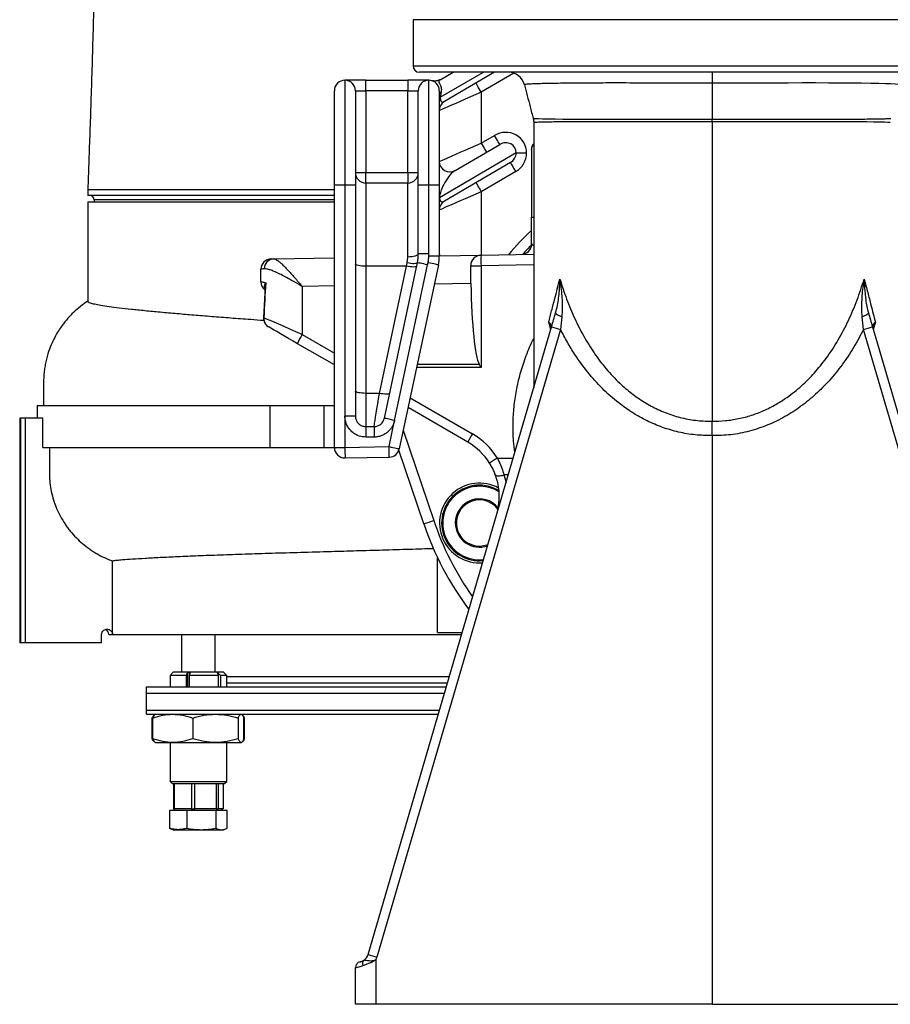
# Model space of a CAD drawing. Extents: x 4744 to 5452, y 3207 to 5111.
# Tile 1 of 7: x 4744 to 5159, y 3207 to 3676. Entities that reach past the tile are written whole.
import ezdxf

# ---------------------------------------------------------------- set-up
doc = ezdxf.new("R2010")
doc.units = 0
doc.header["$LTSCALE"] = 10
doc.header["$MEASUREMENT"] = 0
doc.layers.get('0').update_dxf_attribs({"linetype": 'CONTINUOUS'})

msp = doc.modelspace()

# ---------------------------------------------------------------- linework, layer by layer
at = {"color": 7, "linetype": 'Continuous'}
for p, q in [((4931.78, 3676.06), (4931.78, 3654.06)), ((5216.78, 3676.06), (4931.78, 3676.06)), ((4931.78, 3654.06), (5216.78, 3654.06)), ((5213.78, 3651.06), (4934.78, 3651.06)), ((4944.7, 3647.49), (4950.82, 3651.06)), ((4944.76, 3639.09), (4965.27, 3651.06)), ((4970.67, 3651.06), (4946.76, 3637.11)), ((4979.79, 3650.59), (4964.28, 3641.54)), ((4909.28, 3647.24), (4899.28, 3647.24)), ((4899.28, 3647.24), (4899.28, 3597.24)), ((4909.28, 3647.24), (4929.28, 3647.24)), ((4909.28, 3642.24), (4909.28, 3647.24)), ((4939.28, 3647.24), (4929.28, 3647.24)), ((4929.28, 3647.24), (4929.28, 3642.24)), ((4939.28, 3597.24), (4939.28, 3647.24)), ((4984.92, 3645.08), (4984.92, 3645.08)), ((5074.28, 3645.76), (5074.28, 3628.74)), ((4894.28, 3597.24), (4894.28, 3642.24)), ((4904.28, 3642.24), (4904.28, 3597.24)), ((4904.28, 3642.24), (4909.28, 3642.24)), ((4909.28, 3642.24), (4909.28, 3603.24)), ((4929.28, 3642.24), (4909.28, 3642.24)), ((4929.28, 3642.24), (4934.28, 3642.24)), ((4929.28, 3603.24), (4929.28, 3642.24)), ((4934.28, 3597.24), (4934.28, 3642.24)), ((4944.28, 3642.24), (4944.28, 3597.24)), ((4964.28, 3641.54), (4964.28, 3617.27)), ((4944.28, 3639.09), (4944.76, 3639.09)), ((4989.1, 3629.05), (4989.11, 3629.04)), ((5159.23, 3627.04), (5159.22, 3627.04)), ((4964.28, 3617.27), (4970.61, 3620.97)), ((4951.8, 3604.2), (4973.13, 3616.65)), ((4980.96, 3612.57), (4944.38, 3591.23)), ((4980.96, 3612.57), (4985.86, 3612.57)), ((4988.28, 3615.15), (4988.28, 3615.1)), ((4988.28, 3614.21), (4988.28, 3582.06)), ((4978.17, 3608.01), (4946.76, 3589.69)), ((4904.28, 3603.24), (4909.28, 3603.24)), ((4909.28, 3603.24), (4929.28, 3603.24)), ((4909.28, 3598.24), (4909.28, 3603.24)), ((4929.28, 3603.24), (4934.28, 3603.24)), ((4929.28, 3603.24), (4929.28, 3598.24)), ((4980.69, 3603.69), (4964.28, 3594.12)), ((4894.28, 3472.34), (4894.28, 3597.24)), ((4899.28, 3597.24), (4894.28, 3597.24)), ((4904.28, 3597.24), (4899.28, 3597.24)), ((4899.28, 3597.24), (4899.28, 3487.24)), ((4904.28, 3597.24), (4904.28, 3487.24)), ((4929.28, 3598.24), (4909.28, 3598.24)), ((4909.28, 3598.24), (4909.28, 3558.64)), ((4929.28, 3563.01), (4929.28, 3598.24)), ((4934.28, 3564.49), (4934.28, 3597.24)), ((4939.28, 3597.24), (4934.28, 3597.24)), ((4944.28, 3597.24), (4939.28, 3597.24)), ((4939.28, 3564.49), (4939.28, 3597.24)), ((4944.28, 3597.24), (4944.28, 3563.43)), ((4776.78, 3595.24), (4776.78, 3592.24)), ((4964.28, 3594.12), (4964.28, 3563.89)), ((4894.28, 3592.24), (4776.78, 3592.24)), ((4776.78, 3589.24), (4776.78, 3541.82)), ((4776.78, 3589.24), (4894.28, 3589.24)), ((4779.78, 3590.24), (4779.78, 3589.24)), ((4894.28, 3590.24), (4779.78, 3590.24)), ((4944.28, 3591.23), (4944.38, 3591.23)), ((4988.28, 3569.22), (4988.28, 3582.06)), ((4988.28, 3582.06), (4989.28, 3582.06)), ((4989.28, 3582.06), (4989.28, 3582.06)), ((4939.28, 3564.49), (4934.28, 3564.49)), ((4939.28, 3563.43), (4939.28, 3564.49)), ((4944.28, 3565.12), (4944.45, 3563.55)), ((4865.36, 3562.17), (4894.28, 3562.67)), ((4918.09, 3486.2), (4933.84, 3560.33)), ((4928.95, 3560.17), (4929.28, 3563.01)), ((4938.73, 3559.29), (4938.95, 3560.32)), ((4944.28, 3563.43), (4939.28, 3563.43)), ((4944.28, 3563.54), (4964.19, 3563.89)), ((4964.19, 3563.89), (4989.28, 3564.33)), ((4859.28, 3551.2), (4859.28, 3557.15)), ((4909.28, 3558.64), (4909.28, 3498.08)), ((4928.59, 3558.64), (4909.28, 3558.64)), ((4915.72, 3498.08), (4928.59, 3558.64)), ((4922.98, 3485.16), (4938.73, 3559.29)), ((4943.84, 3559.28), (4925.22, 3471.66)), ((4959.28, 3553.85), (4959.28, 3558.89)), ((4959.28, 3558.89), (4964.19, 3558.89)), ((4989.28, 3559.33), (4964.19, 3558.89)), ((4964.19, 3558.89), (4964.19, 3510.37)), ((4959.34, 3550.38), (4941.88, 3550.07)), ((4959.34, 3550.38), (4959.28, 3553.85)), ((4861.22, 3548.77), (4860.52, 3533.99)), ((4894.28, 3549.24), (4878.93, 3548.97)), ((4878.93, 3548.97), (4878.93, 3526.1)), ((4997.44, 3528.55), (4996.43, 3532)), ((5002.68, 3534.58), (5002.04, 3528.55)), ((5146.51, 3528.55), (5145.87, 3534.58)), ((5152.12, 3532), (5151.12, 3528.56)), ((4910.34, 3230.8), (4997.8, 3529.81)), ((5002.04, 3528.55), (4914.58, 3229.54)), ((4997.65, 3529.48), (4997.67, 3529.41)), ((4997.67, 3529.34), (4997.66, 3529.32)), ((5233.98, 3229.54), (5146.51, 3528.55)), ((5150.75, 3529.81), (5238.22, 3230.8)), ((5150.89, 3529.4), (5150.9, 3529.47)), ((4878.93, 3526.1), (4894.28, 3517.23)), ((4894.28, 3511.61), (4876.76, 3521.74)), ((4964.19, 3510.37), (4933.44, 3510.34)), ((4933.77, 3511.91), (4963.29, 3511.94)), ((4909.28, 3498.08), (4909.28, 3482.24)), ((4915.72, 3498.08), (4909.28, 3498.08)), ((4930.37, 3495.9), (4960.06, 3478.74)), ((4752.67, 3492.24), (4752.67, 3486.24)), ((4752.67, 3492.24), (4863.51, 3492.24)), ((4863.51, 3492.24), (4889.25, 3492.24)), ((4863.51, 3492.24), (4863.51, 3472.24)), ((4889.25, 3492.24), (4894.28, 3492.24)), ((4889.25, 3492.24), (4889.25, 3472.24)), ((4957.88, 3474.85), (4929.39, 3491.31)), ((4744.28, 3486.24), (4744.28, 3379.24)), ((4744.76, 3486.24), (4744.28, 3486.24)), ((4746.98, 3486.24), (4744.76, 3486.24)), ((4744.76, 3379.24), (4744.76, 3486.24)), ((4755.29, 3486.24), (4746.98, 3486.24)), ((4746.98, 3379.24), (4746.98, 3486.24)), ((4755.29, 3472.24), (4755.29, 3486.24)), ((4899.28, 3487.24), (4899.28, 3472.34)), ((4904.28, 3487.24), (4899.28, 3487.24)), ((4920.33, 3472.7), (4922.98, 3485.16)), ((4909.28, 3482.24), (4913.19, 3482.24)), ((4909.28, 3482.24), (4909.28, 3477.24)), ((4913.19, 3482.24), (4913.19, 3477.24)), ((4927.1, 3480.54), (4941.62, 3437.5)), ((4913.19, 3477.24), (4909.28, 3477.24)), ((5074.28, 3477.93), (5074.28, 3207.06)), ((4755.29, 3472.24), (4863.51, 3472.24)), ((4863.51, 3472.24), (4889.25, 3472.24)), ((4889.25, 3472.24), (4894.28, 3472.24)), ((4894.28, 3472.34), (4899.28, 3472.34)), ((4899.28, 3472.34), (4920.33, 3472.7)), ((4936.88, 3435.91), (4925.04, 3471.02)), ((4899.36, 3467.34), (4920.41, 3467.7)), ((4899.36, 3467.34), (4899.36, 3467.34)), ((4920.41, 3467.71), (4920.41, 3467.7)), ((4971.99, 3467.26), (4979.51, 3467.26)), ((4969.49, 3462.67), (4967.99, 3465.19)), ((4971.1, 3458.95), (4970.79, 3459.81)), ((4975.09, 3459.21), (4976.09, 3455.58)), ((4977.15, 3459.21), (4975.09, 3459.21)), ((4943.44, 3384.24), (4943.44, 3419.75)), ((4788.53, 3383.24), (4788.53, 3418.21)), ((4783.35, 3379.24), (4783.35, 3383.24)), ((4786.78, 3383.24), (4788.53, 3383.24)), ((4788.53, 3383.24), (4954.88, 3383.24)), ((4821.45, 3383.24), (4821.45, 3365.24)), ((4837.45, 3365.24), (4837.45, 3383.24)), ((4943.44, 3384.24), (4955.22, 3384.24)), ((4744.76, 3379.24), (4744.28, 3379.24)), ((4746.98, 3379.24), (4744.76, 3379.24)), ((4783.35, 3379.24), (4746.98, 3379.24)), ((4817.45, 3365.24), (4815.95, 3363.74)), ((4815.95, 3363.74), (4815.95, 3358.24)), ((4823.73, 3363.74), (4815.95, 3363.74)), ((4841.45, 3365.24), (4817.45, 3365.24)), ((4823.73, 3363.74), (4824.21, 3365.04)), ((4823.73, 3358.24), (4823.73, 3363.74)), ((4824.21, 3365.04), (4825.6, 3365.04)), ((4824.21, 3365.04), (4824.21, 3358.24)), ((4825.6, 3365.04), (4825.12, 3363.74)), ((4838.98, 3363.74), (4825.12, 3363.74)), ((4825.12, 3363.74), (4825.12, 3358.24)), ((4838.98, 3363.74), (4838.52, 3365.06)), ((4838.98, 3358.24), (4838.98, 3363.74)), ((4842.95, 3363.74), (4839.98, 3363.74)), ((4839.98, 3363.74), (4839.98, 3358.24)), ((4842.95, 3363.74), (4841.45, 3365.24)), ((4842.95, 3358.24), (4842.95, 3363.74)), ((4842.95, 3363.24), (4949.01, 3363.24)), ((4842.95, 3360.24), (4948.18, 3360.24)), ((4804.78, 3347.24), (4804.78, 3355.24)), ((4804.78, 3355.24), (4946.69, 3355.24)), ((4804.78, 3347.24), (4944.33, 3347.24)), ((4804.78, 3345.24), (4943.75, 3345.24)), ((4808.77, 3345.13), (4808.67, 3345.08)), ((4808.95, 3345.24), (4808.77, 3345.13)), ((4850.13, 3345.13), (4849.95, 3345.24)), ((4807.43, 3333.57), (4807.43, 3343.41)), ((4807.74, 3333.57), (4807.74, 3343.41)), ((4826.76, 3343.41), (4826.76, 3333.57)), ((4848.47, 3343.41), (4848.47, 3333.57)), ((4851.16, 3333.57), (4851.16, 3343.41)), ((4851.21, 3343.48), (4851.47, 3343.41)), ((4851.47, 3333.57), (4851.47, 3343.41)), ((4808.67, 3331.9), (4808.76, 3331.85)), ((4808.76, 3331.85), (4808.95, 3331.74)), ((4808.95, 3331.74), (4817.25, 3331.74)), ((4815.95, 3331.74), (4815.95, 3313.24)), ((4817.25, 3331.74), (4837.62, 3331.74)), ((4837.62, 3331.74), (4849.82, 3331.74)), ((4842.95, 3313.24), (4842.95, 3331.74)), ((4850.08, 3331.94), (4849.82, 3331.74)), ((4849.82, 3331.74), (4849.95, 3331.74)), ((4849.95, 3331.74), (4850.13, 3331.85)), ((4851.47, 3333.57), (4851.21, 3333.49)), ((4815.95, 3313.24), (4816.95, 3312.24)), ((4815.95, 3313.24), (4842.95, 3313.24)), ((4816.95, 3312.24), (4841.95, 3312.24)), ((4817.57, 3312.24), (4817.57, 3300.24)), ((4818.09, 3300.24), (4818.09, 3312.24)), ((4826.12, 3312.24), (4826.12, 3300.24)), ((4827.75, 3300.24), (4827.75, 3312.24)), ((4837.99, 3312.24), (4837.99, 3300.24)), ((4839.1, 3300.24), (4839.1, 3312.24)), ((4841.32, 3312.24), (4841.32, 3300.24)), ((4841.95, 3312.24), (4842.95, 3313.24)), ((4815.68, 3299.44), (4815.68, 3290.92)), ((4823.93, 3299.44), (4815.68, 3299.44)), ((4817.57, 3300.24), (4818.09, 3300.24)), ((4818.2, 3300.24), (4817.74, 3299.44)), ((4820.37, 3300.24), (4818.09, 3300.24)), ((4823.84, 3300.24), (4820.37, 3300.24)), ((4826.12, 3300.24), (4823.84, 3300.24)), ((4823.93, 3299.44), (4823.93, 3290.92)), ((4837.7, 3299.44), (4823.93, 3299.44)), ((4826.12, 3300.24), (4827.75, 3300.24)), ((4830.65, 3300.24), (4827.75, 3300.24)), ((4835.09, 3300.24), (4830.65, 3300.24)), ((4837.99, 3300.24), (4835.09, 3300.24)), ((4837.7, 3299.44), (4837.7, 3290.92)), ((4843.22, 3299.44), (4837.7, 3299.44)), ((4837.99, 3300.24), (4839.1, 3300.24)), ((4839.73, 3300.24), (4839.1, 3300.24)), ((4840.69, 3300.24), (4839.73, 3300.24)), ((4841.16, 3299.44), (4840.69, 3300.24)), ((4841.32, 3300.24), (4840.69, 3300.24)), ((4843.22, 3290.92), (4843.22, 3299.44)), ((4815.68, 3290.92), (4816.37, 3290.67)), ((4816.36, 3290.64), (4817.45, 3290.24)), ((4817.45, 3290.24), (4819.81, 3290.24)), ((4819.81, 3290.24), (4830.81, 3290.24)), ((4830.81, 3290.24), (4840.46, 3290.24)), ((4840.46, 3290.24), (4841.45, 3290.24)), ((4841.45, 3290.24), (4842.54, 3290.64)), ((4914.1, 3228.26), (4914.1, 3207.06)), ((4904.28, 3207.06), (4904.28, 3224.4)), ((4914.1, 3207.06), (4904.28, 3207.06)), ((5074.28, 3207.06), (4914.1, 3207.06)), ((5074.28, 3207.06), (5234.45, 3207.06))]:
    msp.add_line(p, q, dxfattribs=at)
at = {"color": 7, "linetype": 'Continuous', "flags": 128}
for points in [[(4964.28, 3641.54), (4963.79, 3642.38), (4963.31, 3643.19), (4962.88, 3643.94), (4962.5, 3644.6), (4962.18, 3645.13), (4961.95, 3645.53), (4961.81, 3645.78), (4961.76, 3645.86)], [(5163.64, 3645.08), (5163.59, 3645.15), (5162.88, 3645.26), (5161.5, 3645.36), (5159.46, 3645.46), (5156.89, 3645.55), (5153.75, 3645.63), (5149.95, 3645.71), (5145.59, 3645.77), (5140.85, 3645.83), (5135.64, 3645.87), (5129.85, 3645.89), (5123.64, 3645.91), (5117.25, 3645.91), (5110.56, 3645.9), (5103.41, 3645.87), (5096.04, 3645.84), (5085.33, 3645.8), (5079.81, 3645.78), (5074.28, 3645.76), (5074.28, 3645.76), (5074.28, 3645.76)], [(4964.28, 3641.54), (4961.67, 3640.4), (4959.1, 3639.28), (4956.62, 3638.19), (4954.28, 3637.17), (4952.1, 3636.21), (4950.14, 3635.35), (4948.41, 3634.6), (4946.96, 3633.96), (4945.8, 3633.46), (4944.96, 3633.09), (4944.45, 3632.87), (4944.28, 3632.79)], [(4989.11, 3629.04), (4989.18, 3629.01), (4989.95, 3628.96), (4991.36, 3628.92), (4993.48, 3628.86), (4996.26, 3628.81), (4999.44, 3628.77), (5003.17, 3628.73), (5007.55, 3628.7), (5012.44, 3628.67), (5017.57, 3628.66), (5023.1, 3628.65), (5029.18, 3628.66), (5035.61, 3628.67), (5042.08, 3628.68), (5048.77, 3628.7), (5055.86, 3628.72), (5063.09, 3628.73), (5068.66, 3628.74), (5074.28, 3628.74), (5074.28, 3628.74), (5074.28, 3628.74)], [(5159.22, 3627.04), (5159.02, 3627.08), (5158.11, 3627.14), (5156.55, 3627.19), (5154.27, 3627.25), (5151.31, 3627.31), (5147.98, 3627.36), (5144.11, 3627.4), (5139.58, 3627.43), (5134.53, 3627.45), (5129.32, 3627.46), (5123.71, 3627.46), (5117.58, 3627.45), (5111.11, 3627.44), (5104.63, 3627.42), (5097.94, 3627.4), (5090.88, 3627.38), (5083.69, 3627.36), (5074.28, 3627.36), (5074.28, 3627.36), (5074.28, 3627.36)], [(4973.13, 3616.65), (4973.08, 3616.73), (4972.94, 3616.98), (4972.71, 3617.38), (4972.39, 3617.91), (4972.01, 3618.57), (4971.57, 3619.31), (4971.1, 3620.12), (4970.61, 3620.97)], [(4944.28, 3608.52), (4944.45, 3608.6), (4944.96, 3608.82), (4945.8, 3609.19), (4946.96, 3609.69), (4948.41, 3610.33), (4950.14, 3611.09), (4952.1, 3611.95), (4954.28, 3612.9), (4956.62, 3613.92), (4959.1, 3615.01), (4961.67, 3616.13), (4964.28, 3617.27)], [(4964.28, 3617.27), (4964.77, 3616.43), (4965.24, 3615.62), (4965.68, 3614.87), (4966.06, 3614.22), (4966.37, 3613.68), (4966.61, 3613.28), (4966.75, 3613.04), (4966.8, 3612.95)], [(4978.17, 3608.01), (4978.22, 3607.93), (4978.36, 3607.68), (4978.59, 3607.28), (4978.91, 3606.74), (4979.29, 3606.09), (4979.72, 3605.34), (4980.2, 3604.53), (4980.69, 3603.69)], [(4961.76, 3598.44), (4961.81, 3598.35), (4961.95, 3598.11), (4962.18, 3597.71), (4962.5, 3597.17), (4962.88, 3596.52), (4963.31, 3595.77), (4963.79, 3594.96), (4964.28, 3594.12)], [(4964.28, 3594.12), (4961.67, 3592.98), (4959.1, 3591.85), (4956.62, 3590.77), (4954.28, 3589.74), (4952.1, 3588.79), (4950.14, 3587.93), (4948.41, 3587.18), (4946.96, 3586.54), (4945.8, 3586.03), (4944.96, 3585.67), (4944.45, 3585.44), (4944.28, 3585.37)], [(4934.28, 3564.49), (4934.18, 3564.2), (4933.9, 3563.92), (4933.44, 3563.67), (4932.81, 3563.44), (4932.06, 3563.26), (4931.19, 3563.12), (4930.25, 3563.04), (4929.28, 3563.01)], [(4864.19, 3562.14), (4864.32, 3562.15), (4864.71, 3562.15), (4865.36, 3562.17)], [(4928.59, 3558.64), (4928.77, 3559.41), (4928.95, 3560.17)], [(4933.84, 3560.33), (4933.71, 3560.13), (4933.4, 3559.98), (4932.94, 3559.87), (4932.33, 3559.83), (4931.59, 3559.83), (4930.77, 3559.89), (4929.88, 3560.01), (4928.95, 3560.17)], [(4938.73, 3559.29), (4937.78, 3559.49), (4936.86, 3559.69), (4936.01, 3559.87), (4935.27, 3560.02), (4934.66, 3560.15), (4934.21, 3560.25), (4933.93, 3560.31), (4933.84, 3560.33)], [(4943.84, 3559.28), (4943.75, 3559.3), (4943.47, 3559.36), (4943.02, 3559.45), (4942.41, 3559.58), (4941.67, 3559.74), (4940.82, 3559.92), (4939.9, 3560.11), (4938.95, 3560.32)], [(4909.28, 3558.64), (4908.3, 3558.66), (4907.36, 3558.71), (4906.5, 3558.81), (4905.74, 3558.94), (4905.12, 3559.1), (4904.66, 3559.28), (4904.37, 3559.47), (4904.28, 3559.68)], [(4933.48, 3558.64), (4933.35, 3558.47), (4933.05, 3558.34), (4932.59, 3558.26), (4931.98, 3558.24), (4931.24, 3558.26), (4930.41, 3558.34), (4929.52, 3558.47), (4928.59, 3558.64)], [(4999.74, 3536.44), (4999.76, 3536.27), (4999.88, 3536.07), (5000.12, 3535.84), (5000.47, 3535.6), (5000.91, 3535.35), (5001.44, 3535.09), (5002.03, 3534.83), (5002.68, 3534.58)], [(5145.87, 3534.58), (5146.52, 3534.83), (5147.12, 3535.09), (5147.65, 3535.35), (5148.09, 3535.6), (5148.43, 3535.84), (5148.67, 3536.07), (5148.8, 3536.27), (5148.81, 3536.44)], [(4860.66, 3533.99), (4860.54, 3533.99), (4860.52, 3533.99)], [(4876.76, 3521.74), (4874.6, 3522.99), (4872.48, 3524.21), (4870.46, 3525.37), (4868.57, 3526.47), (4866.84, 3527.47), (4865.31, 3528.35), (4864.01, 3529.11), (4862.96, 3529.71)], [(4909.28, 3498.08), (4908.3, 3498.1), (4907.36, 3498.16), (4906.5, 3498.26), (4905.74, 3498.39), (4905.12, 3498.54), (4904.66, 3498.72), (4904.37, 3498.92), (4904.28, 3499.12)], [(4913.19, 3482.24), (4913.23, 3482.45), (4913.32, 3483.03), (4913.47, 3483.95), (4913.67, 3485.21), (4913.92, 3486.77), (4914.21, 3488.62), (4914.54, 3490.71), (4914.91, 3493.02), (4915.31, 3495.49), (4915.72, 3498.08)], [(4920.61, 3498.08), (4920.48, 3497.91), (4920.18, 3497.79), (4919.71, 3497.71), (4919.11, 3497.68), (4918.37, 3497.71), (4917.54, 3497.79), (4916.65, 3497.91), (4915.72, 3498.08)], [(4922.98, 3485.16), (4922.02, 3485.37), (4921.1, 3485.56), (4920.26, 3485.74), (4919.52, 3485.9), (4918.91, 3486.03), (4918.46, 3486.12), (4918.18, 3486.18), (4918.09, 3486.2)], [(4899.28, 3472.34), (4899.29, 3471.35), (4899.31, 3470.39), (4899.33, 3469.52), (4899.34, 3468.76), (4899.35, 3468.14), (4899.36, 3467.68), (4899.36, 3467.41), (4899.36, 3467.34)], [(4920.33, 3472.7), (4921.28, 3472.5), (4922.2, 3472.31), (4923.04, 3472.13), (4923.79, 3471.97), (4924.39, 3471.84), (4924.85, 3471.74), (4925.12, 3471.68), (4925.22, 3471.66)], [(4920.41, 3467.7), (4920.41, 3467.78), (4920.41, 3468.05), (4920.4, 3468.5), (4920.39, 3469.12), (4920.38, 3469.89), (4920.36, 3470.76), (4920.34, 3471.71), (4920.33, 3472.7)], [(4970.95, 3459.44), (4971.12, 3459.19), (4971.41, 3458.99), (4971.83, 3458.86), (4972.34, 3458.79), (4972.95, 3458.8), (4973.62, 3458.87), (4974.34, 3459.01), (4975.09, 3459.21)], [(4936.88, 3435.91), (4936.97, 3435.94), (4937.24, 3436.03), (4937.68, 3436.18), (4938.27, 3436.37), (4938.99, 3436.62), (4939.8, 3436.89), (4940.69, 3437.19), (4941.62, 3437.5)]]:
    msp.add_lwpolyline(points, dxfattribs=at)
at = {"color": 7, "linetype": 'Continuous'}
for centre, radius, start, end in [((4934.78, 3654.06), 3, 180, 270), ((4977.1, 3643.06), 8, 14.4855, 89.7497), ((4899.28, 3642.24), 5, 90, 180), ((4899.28, 3642.24), 5, 0, 90), ((4939.28, 3642.24), 5, 90, 180), ((4939.28, 3642.24), 5, 0, 90), ((4946.08, 3642.37), 1.81, 184.2315, 236.7772), ((4949.28, 3632.79), 5, 120.2564, 180), ((4990.28, 3615.09), 2, 120.6387, 166.5719), ((4949.28, 3608.52), 5, 180, 300.2564), ((4909.28, 3603.24), 5, 180, 270), ((4929.28, 3603.24), 5, 270, 0), ((4777.78, 3590.24), 2, 0, 90), ((4949.28, 3585.37), 5, 120.2564, 180), ((5074.28, 3482.24), 127, 132.6225, 139.8565), ((4983.28, 3569.22), 5, 271, 0), ((4914.28, 3564.49), 20, 348, 0), ((4914.28, 3564.49), 25, 348, 0), ((5074.28, 3482.24), 122, 134.8378, 137.7472), ((4864.28, 3557.15), 5, 91, 180), ((4865.63, 3557.38), 4.79, 93.2276, 180.1418), ((4924.28, 3563.43), 15, 348, 0), ((4924.28, 3563.43), 20, 348, 0), ((4964.28, 3558.89), 5, 91, 180), ((5035.82, 3561.39), 71.68, 178.0015, 181.9985), ((4864.28, 3551.2), 5, 180, 230.7727), ((5063.97, 3744.13), 224.3, 252.8439, 253.9742), ((5084.59, 3744.13), 224.3, 286.0258, 287.1561), ((4894.46, 3515.65), 18.73, 146.0564, 161.0211), ((5023.27, 3440.93), 73.66, 149.1108, 152.5816), ((4942.79, 3448.87), 34.5, 32.2026, 59.9729), ((4899.28, 3472.34), 5, 180, 271.0003), ((4920.33, 3472.7), 5, 271.0003, 348), ((4942.87, 3448.87), 30, 32.2026, 59.9729), ((5034.3, 3366.26), 118.67, 121.6729, 123.8137), ((4963.41, 3436.32), 19, 61.1677, 274.5358), ((4963.41, 3436.32), 18, 58.1268, 275.9552), ((4963.41, 3436.32), 17.5, 57.2668, 276.4175), ((4963.41, 3436.32), 11.5, 39.1689, 180), ((4963.41, 3436.32), 11, 36.5855, 292.2298), ((5074.28, 3482.24), 145, 198.6351, 216.9269), ((5074.28, 3482.24), 140, 198.6351, 215.386), ((4963.41, 3436.32), 11.5, 180, 289.6963), ((4784.28, 3383.24), 2.5, 0, 70.6418), ((4907.28, 3224.4), 3, 102.5641, 180), ((4909.78, 3226.57), 2.1, 136.8547, 211.1817), ((4905.54, 3232.2), 5, 302.7911, 343.6945), ((4976.46, 3445.01), 224.18, 252.844, 253.9748), ((4905.46, 3232.2), 9.5, 335.4947, 343.6945)]:
    msp.add_arc(centre, radius, start, end, dxfattribs=at)
for centre, major_axis, ratio, start_param, end_param in [((4949.28, 3644.37), (3.93, 7.49), 0.306562, 2.210677, 2.498831), ((4949.28, 3644.37), (3.93, 7.49), 0.306562, 2.498831, 3.596597), ((4975.65, 3612.33), (8.88, 5.18), 0.972995, 5.766945, 7.853982), ((4975.65, 3612.33), (4.68, 2.73), 0.923775, 5.766945, 7.853982), ((4975.65, 3612.33), (4.68, 2.73), 0.923775, 4.712389, 5.766945), ((4975.65, 3612.33), (8.88, 5.18), 0.972995, 4.712389, 5.766945), ((4949.28, 3596.95), (4.24, 7.54), 0.32527, 0.506821, 2.593858), ((4949.28, 3596.95), (4.24, 7.54), 0.32527, 2.593858, 3.648414), ((4993.28, 3569.4), (5, 0.19), 0.258481, 3.131922, 3.746715), ((4879.28, 3557.41), (20, 0.26), 0.026128, 2.743692, 3.14125), ((4879.28, 3473.83), (0.35, 172.44), 0.115967, 1.108801, 1.214635), ((4964.28, 3558.73), (0.09, 47.58), 0.105072, 1.747585, 2.960366), ((4879.28, 3525.48), (20, -8.96), 0.019587, 1.597027, 2.776636)]:
    msp.add_ellipse(centre, major_axis=major_axis, ratio=ratio, start_param=start_param, end_param=end_param, dxfattribs=at)
for points, knots in [([(4779.63, 3684.24), (4779.46, 3678.42), (4779.12, 3667.14), (4778.66, 3650.71), (4778.16, 3635.34), (4777.65, 3621.03), (4777.18, 3607.75), (4776.91, 3599.3), (4776.78, 3595.24)], [0, 0, 0, 0, 0.1964981, 0.3807629, 0.5529843, 0.7133869, 0.8622611, 1, 1, 1, 1]), ([(5074.28, 3651.06), (5074.28, 3651.06), (5074.28, 3651.05), (5074.28, 3650.86), (5074.28, 3650), (5074.28, 3648.21), (5074.28, 3646.58), (5074.28, 3645.76)], [0, 0, 0, 0, 0.029383, 0.175256, 0.450172, 0.725085, 1, 1, 1, 1]), ([(4943.45, 3647.01), (4943.25, 3646.95), (4942.81, 3646.85), (4942.16, 3646.82), (4941.59, 3646.85), (4941.23, 3646.92), (4941.11, 3646.95), (4941.1, 3646.95)], [0, 0, 0, 0, 0.262395, 0.553385, 0.798525, 0.983497, 1, 1, 1, 1]), ([(4944.67, 3647.52), (4944.59, 3647.47), (4944.27, 3647.25), (4943.85, 3647.09), (4943.51, 3647.02), (4943.45, 3647.01)], [0, 0, 0, 0, 0.204402, 0.87608, 1, 1, 1, 1]), ([(4944.7, 3647.49), (4944.45, 3647.31), (4943.97, 3646.99), (4943.96, 3646.33), (4944.64, 3645.24), (4945.43, 3643.28), (4945.21, 3641.71), (4945.09, 3640.86)], [0, 0, 0, 0, 0.244739, 0.446629, 0.626984, 0.797237, 1, 1, 1, 1]), ([(4984.84, 3645.06), (4985.75, 3641.59), (4987.14, 3636.26), (4988.54, 3630.89), (4989.03, 3629.02)], [0, 0, 0, 0, 0.651477, 1, 1, 1, 1]), ([(5074.28, 3645.76), (5074.28, 3645.76), (5071.61, 3645.76), (5066.24, 3645.79), (5058.46, 3645.81), (5050.99, 3645.85), (5043.81, 3645.88), (5036.78, 3645.9), (5030.02, 3645.91), (5023.64, 3645.91), (5017.61, 3645.89), (5011.93, 3645.86), (5006.7, 3645.82), (5002, 3645.76), (4997.8, 3645.7), (4994.11, 3645.62), (4991.01, 3645.53), (4988.54, 3645.44), (4986.66, 3645.35), (4985.43, 3645.24), (4984.84, 3645.15), (4984.9, 3645.1), (4984.92, 3645.08)], [0, 0, 0, 0, 0, 0.056787, 0.114055, 0.166919, 0.219784, 0.274178, 0.328573, 0.381522, 0.434471, 0.488949, 0.543428, 0.596497, 0.649567, 0.704184, 0.758801, 0.811755, 0.86471, 0.919205, 0.9737, 1, 1, 1, 1]), ([(4989.03, 3629.03), (4989.12, 3628.71), (4989.3, 3628.06), (4989.28, 3627.38), (4989.28, 3627.04)], [0, 0, 0, 0, 0.4926, 1, 1, 1, 1]), ([(4989.28, 3627.04), (4989.28, 3624.33), (4989.28, 3617.44), (4989.28, 3606.89), (4989.28, 3595.52), (4989.28, 3584.96), (4989.28, 3574.53), (4989.28, 3564.39), (4989.28, 3554.66), (4989.28, 3545.95), (4989.28, 3538.2), (4989.28, 3531.39), (4989.28, 3525.46), (4989.28, 3520.28), (4989.28, 3515.54), (4989.28, 3510.95), (4989.28, 3506.4), (4989.28, 3502.91), (4989.28, 3501.12), (4989.28, 3500.66)], [0, 0, 0, 0, 0.04891, 0.124321, 0.1968, 0.266288, 0.332701, 0.408487, 0.480112, 0.547621, 0.610885, 0.669567, 0.723529, 0.772889, 0.819034, 0.868489, 0.922119, 0.97993, 1, 1, 1, 1]), ([(5074.28, 3627.36), (5074.28, 3627.36), (5071.92, 3627.36), (5067.2, 3627.36), (5060.11, 3627.37), (5053.06, 3627.39), (5046.16, 3627.41), (5039.54, 3627.43), (5033.15, 3627.45), (5027.01, 3627.46), (5021.21, 3627.46), (5015.85, 3627.45), (5010.91, 3627.44), (5006.37, 3627.41), (5002.31, 3627.38), (4998.79, 3627.33), (4995.79, 3627.29), (4993.31, 3627.23), (4991.4, 3627.18), (4990.1, 3627.12), (4989.36, 3627.07), (4989.34, 3627.05), (4989.33, 3627.04)], [0, 0, 0, 0, 0.0000004, 0.0523327, 0.1046649, 0.1585144, 0.2123638, 0.2646977, 0.3170315, 0.3708897, 0.4247482, 0.4770207, 0.5292938, 0.5830685, 0.6368438, 0.6894285, 0.7420139, 0.7960728, 0.8501327, 0.9037022, 0.9572732, 1, 1, 1, 1]), ([(5074.28, 3628.74), (5074.28, 3628.74), (5076.62, 3628.74), (5081.31, 3628.74), (5088.36, 3628.73), (5095.38, 3628.71), (5102.24, 3628.69), (5108.84, 3628.68), (5115.21, 3628.66), (5121.34, 3628.65), (5127.16, 3628.65), (5132.56, 3628.66), (5137.57, 3628.67), (5142.17, 3628.7), (5146.29, 3628.74), (5149.87, 3628.78), (5152.93, 3628.82), (5155.44, 3628.87), (5157.39, 3628.92), (5158.71, 3628.97), (5159.43, 3629.01), (5159.45, 3629.03), (5159.46, 3629.04)], [0, 0, 0, 0, 0, 0.052274, 0.104549, 0.158335, 0.212122, 0.26453, 0.316939, 0.370841, 0.424744, 0.47765, 0.530557, 0.58498, 0.639402, 0.692678, 0.745954, 0.800747, 0.855542, 0.909372, 0.963203, 1, 1, 1, 1]), ([(5074.28, 3627.36), (5074.28, 3622.39), (5074.28, 3612.47), (5074.28, 3597.85), (5074.28, 3583.5), (5074.28, 3569.45), (5074.28, 3555.73), (5074.28, 3541.56), (5074.28, 3527), (5074.28, 3512.27), (5074.28, 3498.11), (5074.28, 3489.28), (5074.28, 3484.85)], [0, 0, 0, 0, 0.093028, 0.185888, 0.278796, 0.371834, 0.465005, 0.558248, 0.668128, 0.778274, 0.88884, 1, 1, 1, 1]), ([(4988.28, 3614.21), (4988.32, 3614.58), (4988.4, 3615.31), (4988.81, 3616.11), (4989.18, 3616.44), (4989.28, 3616.53)], [0, 0, 0, 0, 0.4259712, 0.8518086, 1, 1, 1, 1]), ([(4988.28, 3615.1), (4988.28, 3615.1), (4988.28, 3615.09), (4988.28, 3615.09), (4988.28, 3615.09)], [0, 0, 0, 0, 0.714415, 1, 1, 1, 1]), ([(4988.28, 3614.91), (4988.28, 3614.8), (4988.28, 3614.56), (4988.28, 3614.43), (4988.28, 3614.36)], [0, 0, 0, 0, 0.463344, 1, 1, 1, 1]), ([(4776.92, 3595.24), (4776.92, 3595.24), (4776.92, 3595.24), (4778.38, 3595.24), (4781.1, 3595.24), (4785.12, 3595.24), (4790.36, 3595.24), (4796.81, 3595.24), (4804.45, 3595.24), (4813.24, 3595.24), (4823.14, 3595.24), (4834.12, 3595.24), (4846.12, 3595.24), (4859.09, 3595.24), (4873.02, 3595.24), (4884.77, 3595.24), (4892.13, 3595.24), (4894.28, 3595.24)], [0, 0, 0, 0, 0.047988, 0.11897, 0.189951, 0.260933, 0.331914, 0.402896, 0.473877, 0.544859, 0.61584, 0.686822, 0.757803, 0.828785, 0.899767, 0.970748, 1, 1, 1, 1]), ([(4865.36, 3562.17), (4865.61, 3562.13), (4866.13, 3562.05), (4867.17, 3561.43), (4868.37, 3560.48), (4869.76, 3559.2), (4871.36, 3557.6), (4873.61, 3555.17), (4875.85, 3552.61), (4877.67, 3550.47), (4878.39, 3549.62), (4878.69, 3549.25), (4878.83, 3549.09), (4878.88, 3549.02), (4878.91, 3548.99), (4878.92, 3548.98), (4878.93, 3548.97)], [0, 0, 0, 0, 0.10166, 0.206553, 0.308109, 0.412011, 0.526629, 0.643686, 0.858298, 0.939512, 0.973917, 0.988732, 0.995131, 0.997896, 0.999053, 1, 1, 1, 1]), ([(4878.93, 3548.97), (4878.92, 3548.98), (4878.9, 3548.99), (4878.84, 3549.02), (4878.66, 3549.13), (4878.08, 3549.47), (4876.1, 3550.64), (4873.31, 3552.24), (4870.12, 3553.97), (4867.67, 3555.2), (4865.52, 3556.17), (4863.68, 3556.88), (4862.06, 3557.34), (4861.24, 3557.36), (4860.84, 3557.37)], [0, 0, 0, 0, 0.00112, 0.002668, 0.008358, 0.026191, 0.082598, 0.283408, 0.415759, 0.548041, 0.660669, 0.773225, 0.88667, 1, 1, 1, 1]), ([(4859.28, 3551.2), (4859.33, 3551.22), (4859.43, 3551.25), (4860.06, 3551.13), (4860.78, 3550.95), (4861.22, 3550.82), (4861.53, 3550.72)], [0, 0, 0, 0, 0.33395, 0.677582, 0.774142, 1, 1, 1, 1]), ([(4861.19, 3548.11), (4861.14, 3548.2), (4860.87, 3548.71), (4861.01, 3549.6), (4861.32, 3550.38), (4861.53, 3550.72), (4861.53, 3550.72)], [0, 0, 0, 0, 0.109422, 0.604005, 0.996471, 1, 1, 1, 1]), ([(4861.53, 3550.72), (4861.53, 3550.72), (4861.4, 3550.21), (4861.22, 3549.54), (4861.24, 3548.88), (4861.25, 3548.72)], [0, 0, 0, 0, 0.00774, 0.760134, 1, 1, 1, 1]), ([(4996.43, 3532), (4996.89, 3533.79), (4997.81, 3537.38), (4999.56, 3544.13), (5000.94, 3549.39), (5001.75, 3552.51)], [0, 0, 0, 0, 0.288487, 0.577663, 1, 1, 1, 1]), ([(4999.74, 3536.44), (5000.05, 3537.62), (5000.66, 3539.97), (5001.35, 3544.64), (5001.67, 3548.8), (5001.74, 3551.8), (5001.75, 3552.5), (5001.75, 3552.51)], [0, 0, 0, 0, 0.213883, 0.428015, 0.865002, 0.998687, 1, 1, 1, 1]), ([(5001.75, 3552.51), (5002.78, 3549.33), (5004.84, 3542.97), (5008.64, 3533.89), (5013, 3525.28), (5017.98, 3517.22), (5023.68, 3509.66), (5029.69, 3503.26), (5035.84, 3498), (5041.94, 3493.78), (5048.47, 3490.24), (5055.42, 3487.52), (5062.66, 3485.68), (5069, 3484.86), (5072.88, 3484.85), (5074.28, 3484.85), (5074.28, 3484.85)], [0, 0, 0, 0, 0.0940439, 0.1880671, 0.2766452, 0.3656066, 0.4543853, 0.5427132, 0.6120815, 0.6816159, 0.7509161, 0.8207523, 0.8908516, 0.9606428, 0.9999994, 1, 1, 1, 1]), ([(5001.75, 3552.51), (5001.75, 3552.5), (5001.86, 3551.81), (5002.32, 3548.54), (5002.77, 3543.93), (5002.97, 3538.63), (5002.78, 3535.93), (5002.68, 3534.58)], [0, 0, 0, 0, 0.001305, 0.119498, 0.556753, 0.778517, 1, 1, 1, 1]), ([(5074.28, 3484.85), (5074.28, 3484.85), (5076.4, 3484.85), (5080.64, 3484.95), (5086.95, 3485.92), (5093.11, 3487.54), (5099.04, 3489.83), (5104.71, 3492.69), (5110.76, 3496.53), (5117, 3501.52), (5123.21, 3507.77), (5129.1, 3515.07), (5134.54, 3523.42), (5139.42, 3532.77), (5143.55, 3542.49), (5145.72, 3549.17), (5146.8, 3552.51)], [0, 0, 0, 0, 0.000001, 0.059592, 0.119377, 0.178983, 0.238385, 0.297954, 0.357392, 0.439702, 0.522321, 0.60475, 0.703257, 0.802157, 0.901242, 1, 1, 1, 1]), ([(5145.87, 3534.58), (5145.78, 3535.92), (5145.58, 3538.6), (5145.78, 3543.95), (5146.24, 3548.57), (5146.71, 3551.85), (5146.8, 3552.5), (5146.8, 3552.51)], [0, 0, 0, 0, 0.219644, 0.439561, 0.887939, 0.998695, 1, 1, 1, 1]), ([(5146.8, 3552.51), (5147.37, 3550.36), (5148.49, 3546.06), (5150.3, 3539.11), (5151.44, 3534.65), (5152.12, 3532)], [0, 0, 0, 0, 0.288485, 0.577654, 1, 1, 1, 1]), ([(5146.8, 3552.51), (5146.8, 3552.5), (5146.82, 3551.1), (5146.93, 3547.78), (5147.36, 3543.43), (5148.01, 3539.47), (5148.54, 3537.45), (5148.81, 3536.44)], [0, 0, 0, 0, 0.001313, 0.268559, 0.631966, 0.816062, 1, 1, 1, 1]), ([(4776.78, 3541.96), (4776.58, 3541.84), (4774.97, 3540.91), (4772.42, 3538.87), (4769.48, 3536.24), (4767.37, 3533.99), (4765.82, 3532.15), (4764.33, 3530.21), (4762.67, 3527.77), (4760.9, 3524.7), (4759.15, 3521), (4757.58, 3516.7), (4756.59, 3512.71), (4756.04, 3509.29), (4755.77, 3506.67), (4755.65, 3503.85), (4755.68, 3500.64), (4755.67, 3496.81), (4755.67, 3493.93), (4755.67, 3492.31), (4755.67, 3492.24)], [0, 0, 0, 0, 0.011995, 0.09788, 0.17076, 0.219663, 0.260142, 0.297215, 0.348432, 0.415536, 0.483924, 0.564064, 0.656524, 0.700143, 0.746259, 0.794973, 0.848703, 0.915179, 0.99628, 1, 1, 1, 1]), ([(4860.66, 3532.72), (4858.56, 3532.87), (4853.11, 3533.27), (4844.81, 3533.89), (4835.75, 3534.6), (4827.23, 3535.29), (4819, 3535.99), (4811.17, 3536.69), (4803.85, 3537.39), (4797.31, 3538.06), (4791.59, 3538.71), (4786.73, 3539.34), (4782.84, 3539.93), (4779.91, 3540.48), (4777.95, 3541.01), (4776.88, 3541.45), (4776.88, 3541.71), (4776.89, 3541.82)], [0, 0, 0, 0, 0.0395403, 0.1025496, 0.1669402, 0.2313703, 0.2957609, 0.3678421, 0.4399788, 0.51206, 0.5862383, 0.6604771, 0.7346553, 0.8066781, 0.8787564, 0.9507791, 1, 1, 1, 1]), ([(4997.8, 3529.81), (4998.13, 3530.92), (4998.78, 3533.15), (4999.42, 3535.34), (4999.74, 3536.44)], [0, 0, 0, 0, 0.497021, 1, 1, 1, 1]), ([(5148.81, 3536.44), (5149.13, 3535.35), (5149.77, 3533.16), (5150.42, 3530.93), (5150.75, 3529.81)], [0, 0, 0, 0, 0.497051, 1, 1, 1, 1]), ([(4860.53, 3533.99), (4860.53, 3533.97), (4860.48, 3533.56), (4860.61, 3532.76), (4861, 3531.66), (4861.7, 3530.7), (4862.29, 3530.1), (4862.67, 3529.9), (4862.7, 3529.89)], [0, 0, 0, 0, 0.0159007, 0.2525005, 0.491644, 0.733049, 0.9806267, 1, 1, 1, 1]), ([(4860.66, 3533.99), (4860.67, 3533.48), (4860.71, 3532.47), (4861.38, 3531.09), (4862.2, 3530.19), (4862.79, 3529.82), (4862.96, 3529.71)], [0, 0, 0, 0, 0.294217, 0.581795, 0.881902, 1, 1, 1, 1]), ([(4996.43, 3532), (4996.43, 3531.99), (4996.83, 3531.7), (4997.39, 3531.14), (4997.8, 3530.24), (4997.71, 3529.64), (4997.66, 3529.33)], [0, 0, 0, 0, 0.00299, 0.38823, 0.690335, 1, 1, 1, 1]), ([(4997.61, 3529.46), (4997.56, 3529.67), (4997.36, 3530.53), (4996.85, 3531.37), (4996.43, 3531.99), (4996.43, 3532)], [0, 0, 0, 0, 0.240109, 0.994108, 1, 1, 1, 1]), ([(5150.89, 3529.33), (5150.85, 3529.63), (5150.75, 3530.25), (5151.17, 3531.14), (5151.73, 3531.71), (5152.12, 3531.99), (5152.12, 3532)], [0, 0, 0, 0, 0.30594, 0.620513, 0.99701, 1, 1, 1, 1]), ([(5152.12, 3532), (5152.12, 3531.99), (5151.7, 3531.37), (5151.2, 3530.53), (5150.99, 3529.67), (5150.94, 3529.46)], [0, 0, 0, 0, 0.005892, 0.759854, 1, 1, 1, 1]), ([(5074.28, 3477.93), (5071.6, 3477.98), (5066.25, 3478.09), (5058.32, 3479.49), (5050.61, 3481.73), (5043.23, 3484.88), (5036.25, 3488.79), (5029.05, 3493.87), (5021.86, 3500.27), (5014.91, 3508.05), (5009.48, 3515.56), (5005.24, 3522.43), (5003.11, 3526.51), (5002.04, 3528.55)], [0, 0, 0, 0, 0.086089, 0.172505, 0.258621, 0.344364, 0.430384, 0.51619, 0.627845, 0.739919, 0.851736, 0.925865, 1, 1, 1, 1]), ([(5146.51, 3528.55), (5144.97, 3525.65), (5141.88, 3519.84), (5136.37, 3511.64), (5130.34, 3504.17), (5123.76, 3497.53), (5116.75, 3491.78), (5109.11, 3486.81), (5100.88, 3482.83), (5092.2, 3479.93), (5083.27, 3478.13), (5077.25, 3477.99), (5074.28, 3477.93)], [0, 0, 0, 0, 0.1058626, 0.2118836, 0.3176421, 0.4149593, 0.512512, 0.6097241, 0.7078067, 0.8062777, 0.9042773, 1, 1, 1, 1]), ([(4980.31, 3470), (4980.07, 3471.81), (4979.49, 3476.35), (4979.36, 3483.58), (4979.81, 3491.61), (4980.95, 3499.51), (4982.74, 3507.38), (4985.34, 3515.27), (4987.54, 3520.85), (4989.09, 3523.73), (4989.28, 3524.07)], [0, 0, 0, 0, 0.098202, 0.247138, 0.389187, 0.531237, 0.677424, 0.823611, 0.979149, 1, 1, 1, 1]), ([(4964.19, 3510.37), (4964.19, 3510.38), (4963.88, 3510.9), (4963.58, 3511.42), (4963.29, 3511.94)], [0, 0, 0, 0, 0.013521, 1, 1, 1, 1]), ([(4909.28, 3477.24), (4908.49, 3477.3), (4906.58, 3477.43), (4904.13, 3478.53), (4901.83, 3480.38), (4900.1, 3482.83), (4899.34, 3485.38), (4899.29, 3486.87), (4899.28, 3487.24)], [0, 0, 0, 0, 0.151299, 0.365821, 0.500056, 0.714613, 0.929172, 1, 1, 1, 1]), ([(4904.28, 3487.24), (4904.28, 3487.06), (4904.31, 3486.31), (4904.69, 3485.03), (4905.55, 3483.81), (4906.7, 3482.88), (4907.93, 3482.34), (4908.88, 3482.27), (4909.28, 3482.24)], [0, 0, 0, 0, 0.070855, 0.285446, 0.500005, 0.634226, 0.848723, 1, 1, 1, 1]), ([(4913.19, 3482.24), (4913.2, 3482.24), (4913.77, 3482.24), (4914.91, 3482.44), (4916.22, 3483.18), (4917.26, 3484.22), (4917.84, 3485.23), (4918.03, 3485.99), (4918.09, 3486.2)], [0, 0, 0, 0, 0.00421, 0.251754, 0.49931, 0.654335, 0.902061, 1, 1, 1, 1]), ([(4922.98, 3485.16), (4922.92, 3484.88), (4922.85, 3484.61), (4922.68, 3484.06), (4922.58, 3483.79), (4922.27, 3483), (4922.01, 3482.5), (4921.57, 3481.77), (4921.41, 3481.54), (4921.08, 3481.08), (4920.9, 3480.86), (4920.33, 3480.22), (4919.92, 3479.82), (4919.03, 3479.1), (4918.56, 3478.79), (4917.58, 3478.24), (4917.06, 3478), (4915.99, 3477.62), (4915.44, 3477.48), (4914.33, 3477.29), (4913.77, 3477.24), (4913.19, 3477.24)], [0, 0, 0, 0, 0.0625, 0.0625, 0.125, 0.125, 0.25, 0.25, 0.3125, 0.3125, 0.375, 0.375, 0.5, 0.5, 0.625, 0.625, 0.75, 0.75, 0.875, 0.875, 1, 1, 1, 1]), ([(5074.28, 3484.77), (5074.28, 3484.79), (5074.28, 3484.82), (5074.28, 3484.84), (5074.28, 3484.85)], [0, 0, 0, 0, 0.816491, 1, 1, 1, 1]), ([(5074.28, 3477.93), (5074.28, 3478.55), (5074.28, 3479.81), (5074.28, 3482.2), (5074.28, 3483.84), (5074.28, 3484.75), (5074.28, 3484.77)], [0, 0, 0, 0, 0.246996, 0.503055, 0.988843, 1, 1, 1, 1]), ([(4758.43, 3472.24), (4758.43, 3469.43), (4758.43, 3466.62), (4758.43, 3463.11), (4758.43, 3462.05), (4758.43, 3461), (4758.43, 3460.3), (4758.43, 3459.95), (4758.45, 3458.19), (4758.54, 3456.8), (4759.01, 3452.64), (4759.58, 3449.91), (4760.64, 3446.53), (4760.87, 3445.85), (4761.37, 3444.52), (4761.63, 3443.86), (4762.45, 3441.92), (4763.06, 3440.66), (4764.39, 3438.2), (4765.12, 3437.01), (4766.29, 3435.26), (4766.69, 3434.69), (4767.53, 3433.56), (4767.96, 3433), (4770.18, 3430.28), (4772.13, 3428.31), (4775.3, 3425.62), (4776.39, 3424.77), (4778.09, 3423.57), (4778.67, 3423.18), (4779.84, 3422.43), (4780.44, 3422.07), (4783.43, 3420.34), (4785.93, 3419.17), (4788.53, 3418.21)], [0, 0, 0, 0, 0.125, 0.125, 0.15625, 0.171875, 0.171875, 0.1875, 0.1875, 0.25, 0.25, 0.375, 0.375, 0.40625, 0.40625, 0.4375, 0.4375, 0.5, 0.5, 0.5625, 0.5625, 0.59375, 0.59375, 0.625, 0.625, 0.75, 0.75, 0.8125, 0.8125, 0.84375, 0.84375, 0.875, 0.875, 1, 1, 1, 1]), ([(4971.99, 3467.26), (4972.47, 3466.2), (4973.47, 3464.05), (4974.45, 3461.33), (4974.93, 3459.73), (4975.09, 3459.21)], [0, 0, 0, 0, 0.395223, 0.802247, 1, 1, 1, 1]), ([(4970.95, 3459.44), (4970.71, 3460.05), (4970.21, 3461.29), (4969.3, 3463.14), (4968.59, 3464.31), (4968.26, 3464.86)], [0, 0, 0, 0, 0.340336, 0.691293, 1, 1, 1, 1]), ([(4971.66, 3440.45), (4972.09, 3442.26), (4972.96, 3445.94), (4972.91, 3451.05), (4972.23, 3455.59), (4971.38, 3458.15), (4970.95, 3459.44)], [0, 0, 0, 0, 0.288618, 0.585595, 0.791278, 1, 1, 1, 1]), ([(4941.64, 3424.08), (4937.8, 3423.96), (4929.5, 3423.7), (4917.22, 3423.34), (4904.76, 3422.98), (4891.66, 3422.61), (4878.12, 3422.23), (4864.38, 3421.82), (4851.58, 3421.42), (4839.79, 3421.02), (4829.08, 3420.61), (4819.51, 3420.2), (4811.09, 3419.81), (4803.85, 3419.42), (4797.82, 3419.05), (4793.46, 3418.73), (4790.38, 3418.45), (4789.15, 3418.29), (4788.53, 3418.21)], [0, 0, 0, 0, 0.046339, 0.100007, 0.153675, 0.207269, 0.275898, 0.344761, 0.413704, 0.482567, 0.551195, 0.619851, 0.688741, 0.757711, 0.826601, 0.895257, 0.947629, 1, 1, 1, 1]), ([(4783.35, 3383.24), (4783.38, 3383.51), (4783.43, 3384.04), (4783.83, 3384.76), (4784.43, 3385.33), (4785.21, 3385.69), (4786.11, 3385.79), (4787.02, 3385.57), (4787.8, 3385.06), (4788.33, 3384.32), (4788.52, 3383.67), (4788.53, 3383.31), (4788.53, 3383.24)], [0, 0, 0, 0, 0.098527, 0.196975, 0.298163, 0.405726, 0.519999, 0.638523, 0.756332, 0.868285, 0.972324, 1, 1, 1, 1]), ([(4804.78, 3355.24), (4804.78, 3355.37), (4804.78, 3355.67), (4804.78, 3356.17), (4804.78, 3356.94), (4804.78, 3357.65), (4804.78, 3358.15), (4804.78, 3358.21), (4804.78, 3358.24)], [0, 0, 0, 0, 0.039626, 0.08898, 0.172739, 0.40122, 0.697325, 1, 1, 1, 1]), ([(4804.78, 3358.24), (4806.56, 3358.24), (4810.13, 3358.24), (4816.59, 3358.24), (4823.86, 3358.24), (4832.05, 3358.24), (4841.07, 3358.24), (4850.94, 3358.24), (4861.59, 3358.24), (4872.99, 3358.24), (4885.08, 3358.24), (4897.78, 3358.24), (4911.04, 3358.24), (4924.78, 3358.24), (4936.98, 3358.24), (4944.73, 3358.24), (4947.62, 3358.24)], [0, 0, 0, 0, 0.071614, 0.143229, 0.216276, 0.289326, 0.363362, 0.4374, 0.51194, 0.586483, 0.661023, 0.735565, 0.809601, 0.883639, 0.956687, 1, 1, 1, 1]), ([(4804.78, 3345.24), (4804.78, 3345.46), (4804.78, 3345.75), (4804.78, 3346.37), (4804.78, 3346.8), (4804.78, 3347.12), (4804.78, 3347.24)], [0, 0, 0, 0, 0.517325, 0.699877, 0.884241, 1, 1, 1, 1]), ([(4807.43, 3343.41), (4807.71, 3343.94), (4808.14, 3344.75), (4808.58, 3344.93), (4808.72, 3344.99)], [0, 0, 0, 0, 0.665253, 1, 1, 1, 1]), ([(4807.74, 3343.41), (4809.28, 3343.92), (4812.4, 3344.95), (4815.62, 3345.14), (4817.25, 3345.24)], [0, 0, 0, 0, 0.49546, 1, 1, 1, 1]), ([(4808.82, 3345.05), (4808.68, 3344.98), (4808.31, 3344.8), (4807.96, 3343.95), (4807.74, 3343.41)], [0, 0, 0, 0, 0.371374, 1, 1, 1, 1]), ([(4817.25, 3345.24), (4818.84, 3345.15), (4822.06, 3344.96), (4825.18, 3343.93), (4826.76, 3343.41)], [0, 0, 0, 0, 0.4945114, 1, 1, 1, 1]), ([(4826.76, 3343.41), (4828.52, 3343.92), (4832.08, 3344.95), (4835.76, 3345.14), (4837.62, 3345.24)], [0, 0, 0, 0, 0.495458, 1, 1, 1, 1]), ([(4837.62, 3345.24), (4839.43, 3345.15), (4843.11, 3344.96), (4846.67, 3343.93), (4848.47, 3343.41)], [0, 0, 0, 0, 0.494511, 1, 1, 1, 1]), ([(4848.47, 3343.41), (4848.69, 3343.92), (4849.13, 3344.95), (4849.59, 3345.14), (4849.82, 3345.24)], [0, 0, 0, 0, 0.495458, 1, 1, 1, 1]), ([(4851.47, 3343.41), (4851.19, 3343.94), (4850.76, 3344.75), (4850.32, 3344.93), (4850.18, 3344.99)], [0, 0, 0, 0, 0.665254, 1, 1, 1, 1]), ([(4850.37, 3344.84), (4850.41, 3344.82), (4850.68, 3344.65), (4850.94, 3343.98), (4851.16, 3343.41)], [0, 0, 0, 0, 0.150672, 1, 1, 1, 1]), ([(4808.72, 3331.99), (4808.58, 3332.05), (4808.14, 3332.22), (4807.72, 3333.03), (4807.43, 3333.57)], [0, 0, 0, 0, 0.3213, 1, 1, 1, 1]), ([(4817.25, 3331.74), (4815.65, 3331.83), (4812.43, 3332.02), (4809.31, 3333.05), (4807.74, 3333.57)], [0, 0, 0, 0, 0.49451, 1, 1, 1, 1]), ([(4807.74, 3333.57), (4807.96, 3333.04), (4808.31, 3332.18), (4808.68, 3332), (4808.82, 3331.94)], [0, 0, 0, 0, 0.61616, 1, 1, 1, 1]), ([(4826.76, 3333.57), (4825.21, 3333.06), (4822.1, 3332.03), (4818.87, 3331.84), (4817.25, 3331.74)], [0, 0, 0, 0, 0.495458, 1, 1, 1, 1]), ([(4837.62, 3331.74), (4835.8, 3331.83), (4832.12, 3332.02), (4828.56, 3333.05), (4826.76, 3333.57)], [0, 0, 0, 0, 0.494511, 1, 1, 1, 1]), ([(4848.47, 3333.57), (4846.71, 3333.06), (4843.15, 3332.03), (4839.47, 3331.84), (4837.62, 3331.74)], [0, 0, 0, 0, 0.495458, 1, 1, 1, 1]), ([(4849.82, 3331.74), (4849.59, 3331.83), (4849.14, 3332.02), (4848.69, 3333.05), (4848.47, 3333.57)], [0, 0, 0, 0, 0.494511, 1, 1, 1, 1]), ([(4850.18, 3331.99), (4850.32, 3332.05), (4850.76, 3332.22), (4851.18, 3333.03), (4851.47, 3333.57)], [0, 0, 0, 0, 0.321299, 1, 1, 1, 1]), ([(4851.16, 3333.57), (4850.94, 3333.01), (4850.68, 3332.34), (4850.41, 3332.17), (4850.37, 3332.14)], [0, 0, 0, 0, 0.830611, 1, 1, 1, 1]), ([(4819.81, 3290.24), (4819.12, 3290.27), (4817.73, 3290.34), (4816.37, 3290.72), (4815.68, 3290.92)], [0, 0, 0, 0, 0.497781, 1, 1, 1, 1]), ([(4823.93, 3290.92), (4823.25, 3290.72), (4821.88, 3290.34), (4820.5, 3290.27), (4819.81, 3290.24)], [0, 0, 0, 0, 0.4981128, 1, 1, 1, 1]), ([(4823.93, 3290.92), (4825.07, 3290.72), (4827.34, 3290.34), (4829.65, 3290.27), (4830.81, 3290.24)], [0, 0, 0, 0, 0.498114, 1, 1, 1, 1]), ([(4830.81, 3290.24), (4831.96, 3290.27), (4834.27, 3290.34), (4836.55, 3290.72), (4837.7, 3290.92)], [0, 0, 0, 0, 0.497781, 1, 1, 1, 1]), ([(4837.7, 3290.92), (4838.15, 3290.72), (4839.07, 3290.34), (4839.99, 3290.27), (4840.46, 3290.24)], [0, 0, 0, 0, 0.498112, 1, 1, 1, 1]), ([(4840.46, 3290.24), (4840.92, 3290.27), (4841.84, 3290.34), (4842.76, 3290.72), (4843.22, 3290.92)], [0, 0, 0, 0, 0.497781, 1, 1, 1, 1]), ([(4906.63, 3227.32), (4906.65, 3227.33), (4906.7, 3227.34), (4907.15, 3227.46), (4907.74, 3227.69), (4908.17, 3227.96), (4908.25, 3228)], [0, 0, 0, 0, 0.29509, 0.59905, 0.933492, 1, 1, 1, 1]), ([(4914.1, 3228.26), (4914.09, 3228.26), (4914.08, 3228.25), (4914.06, 3228.23), (4914.01, 3228.2), (4913.92, 3228.13), (4913.75, 3228.01), (4913.46, 3227.82), (4912.97, 3227.52), (4912.13, 3227.09), (4910.89, 3226.56), (4909.39, 3226.05), (4908.45, 3225.67), (4907.98, 3225.48)], [0, 0, 0, 0, 0.004654, 0.006215, 0.013148, 0.027001, 0.05297, 0.098319, 0.172939, 0.292617, 0.494214, 0.747083, 1, 1, 1, 1]), ([(4908.25, 3228), (4908.44, 3228.05), (4908.82, 3228.15), (4910.01, 3227.91), (4911.58, 3227.78), (4913.02, 3227.92), (4913.84, 3228.17), (4914.09, 3228.26), (4914.1, 3228.26)], [0, 0, 0, 0, 0.227925, 0.455848, 0.681449, 0.901164, 0.994783, 1, 1, 1, 1]), ([(4907.98, 3225.48), (4907.26, 3225.2), (4905.82, 3224.65), (4904.52, 3224.44), (4904.35, 3224.41), (4904.28, 3224.4)], [0, 0, 0, 0, 0.34563, 0.690477, 1, 1, 1, 1])]:
    msp.add_open_spline(points, degree=3, knots=knots, dxfattribs=at)
for points in [[(5074.28, 3627.36), (5074.28, 3627.83), (5074.28, 3628.29), (5074.28, 3628.74)], [(4988.28, 3615.09), (4988.28, 3615.09), (4988.28, 3615.09), (4988.28, 3615.08)], [(4838.52, 3365.06), (4839.01, 3364.62), (4839.5, 3364.18), (4839.98, 3363.74)]]:
    msp.add_open_spline(points, degree=3, dxfattribs=at)

doc.saveas('drawing.dxf')
